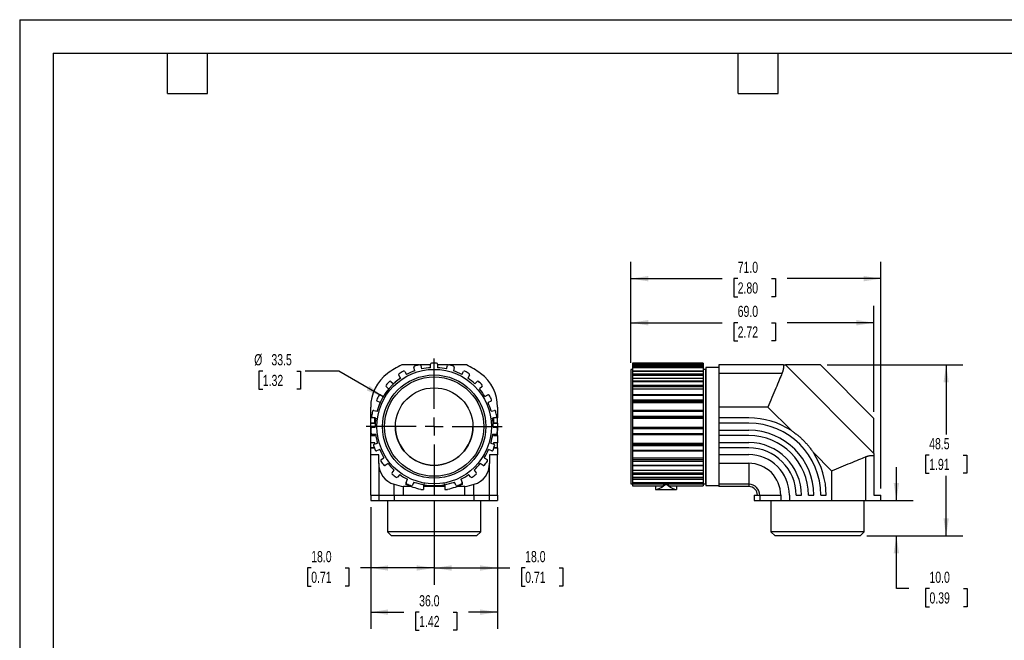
# Model space of a CAD drawing. Header units: millimetres. Extents: x 0 to 419, y 0 to 324.
# Tile 2 of 3: x 0 to 279, y 148 to 324. Entities that reach past the tile are written whole.
import ezdxf

# ---------------------------------------------------------------- set-up
doc = ezdxf.new("R2010")
doc.units = ezdxf.units.MM
doc.header["$LTSCALE"] = 1.5
doc.linetypes.add('CENTERX2', pattern=[20.32, 12.7, -2.54, 2.54, -2.54])
doc.layers.add('CENTER', color=40, linetype='CENTERX2')
doc.layers.add('DIMENSIONS', color=140, linetype='Continuous', lineweight=25)
doc.layers.add('TEXT', color=140, linetype='Continuous', lineweight=25)
doc.styles.add('SLDTEXTSTYLE0', font='TXT', dxfattribs={"width": 0.7})
doc.dimstyles.new('SLDDIMSTYLE0', dxfattribs={"dimtxt": 3.237012, "dimasz": 4.953, "dimexe": 0, "dimexo": 0.0625, "dimgap": 0.809253, "dimtad": 0, "dimtih": 1, "dimtoh": 1, "dimdec": 1, "dimrnd": 1e-09, "dimzin": 12, "dimdsep": 46, "dimtxsty": 'SLDTEXTSTYLE0', "dimsah": 1, "dimcen": 0.09, "dimadec": 0, "dimazin": 3, "dimtfac": 1, "dimtdec": 1, "dimtofl": 0, "dimtmove": 0, "dimatfit": 3, "dimfxl": 0, "dimfrac": 2, "dimtolj": 1, "dimtzin": 12, "dimarcsym": 0})
doc.dimstyles.new('SLDDIMSTYLE1', dxfattribs={"dimtxt": 3.237012, "dimasz": 4.953, "dimexe": 0, "dimexo": 0.0625, "dimgap": 0.809253, "dimtad": 0, "dimtih": 1, "dimtoh": 1, "dimdec": 1, "dimrnd": 1e-09, "dimzin": 4, "dimdsep": 46, "dimtxsty": 'SLDTEXTSTYLE0', "dimsah": 1, "dimcen": 0.09, "dimadec": 0, "dimazin": 1, "dimtfac": 1, "dimtdec": 1, "dimtofl": 0, "dimtmove": 0, "dimatfit": 3, "dimfxl": 0, "dimfrac": 2, "dimtolj": 1, "dimtzin": 12, "dimarcsym": 0})
doc.dimstyles.new('SLDDIMSTYLE2', dxfattribs={"dimtxt": 3.237012, "dimasz": 4.953, "dimexe": 0, "dimexo": 0.0625, "dimgap": 0.809253, "dimtad": 0, "dimtih": 1, "dimtoh": 1, "dimdec": 1, "dimrnd": 1e-09, "dimzin": 4, "dimdsep": 46, "dimtxsty": 'SLDTEXTSTYLE0', "dimsah": 1, "dimcen": 0.09, "dimadec": 0, "dimazin": 1, "dimtfac": 1, "dimtdec": 1, "dimtmove": 0, "dimatfit": 0, "dimfxl": 0, "dimfrac": 2, "dimtolj": 1, "dimtzin": 12, "dimarcsym": 0})
doc.dimstyles.new('SLDDIMSTYLE3', dxfattribs={"dimtxt": 3.237012, "dimasz": 4.953, "dimexe": 0, "dimexo": 0.0625, "dimgap": 0.809253, "dimtad": 0, "dimtih": 1, "dimtoh": 1, "dimdec": 1, "dimrnd": 1e-09, "dimzin": 12, "dimdsep": 46, "dimtxsty": 'SLDTEXTSTYLE0', "dimsah": 1, "dimcen": 0, "dimadec": 0, "dimazin": 3, "dimtfac": 1, "dimtdec": 1, "dimtofl": 0, "dimtmove": 0, "dimatfit": 3, "dimfxl": 0, "dimfrac": 2, "dimtolj": 1, "dimtzin": 12, "dimarcsym": 0})

# ---------------------------------------------------------------- blocks, each defined once
blk = doc.blocks.new('_D')
at = {"layer": 'DIMENSIONS'}
for p, q in [((229.09, 225.83), (267.64, 225.83)), ((262.88, 225.83), (262.88, 206.11)), ((258.07, 200.24), (256.98, 200.24)), ((256.98, 200.24), (256.98, 195.1)), ((267.69, 200.24), (268.78, 200.24)), ((268.78, 200.24), (268.78, 195.1)), ((256.98, 195.1), (258.07, 195.1)), ((262.88, 177.33), (262.88, 194.37)), ((268.78, 195.1), (267.69, 195.1)), ((240.35, 177.33), (267.64, 177.33))]:
    blk.add_line(p, q, dxfattribs=at)
for points in [[(262.88, 225.83), (262.12, 220.87), (263.64, 220.87)], [(262.88, 177.33), (263.64, 182.28), (262.12, 182.28)]]:
    blk.add_solid(points, dxfattribs=at)
at = {"layer": 'DIMENSIONS', "char_height": 3.175, "attachment_point": 1, "style": 'SLDTEXTSTYLE0'}
for s, insert in [('48.5', (258.07, 205.06)), ('1.91', (258.07, 199.19))]:
    blk.add_mtext(s, dxfattribs=dict(at, insert=insert))
blk = doc.blocks.new('_D_1')
at = {"layer": 'DIMENSIONS'}
for p, q in [((173.39, 226.48), (173.39, 242.58)), ((242.39, 212.53), (242.39, 242.58)), ((173.39, 237.82), (199.35, 237.82)), ((203.73, 237.82), (202.64, 237.82)), ((202.64, 237.82), (202.64, 232.67)), ((213.35, 237.82), (214.44, 237.82)), ((214.44, 237.82), (214.44, 232.67)), ((242.39, 237.82), (217.74, 237.82)), ((202.64, 232.67), (203.73, 232.67)), ((214.44, 232.67), (213.35, 232.67))]:
    blk.add_line(p, q, dxfattribs=at)
for points in [[(173.39, 237.82), (178.34, 237.05), (178.34, 238.58)], [(242.39, 237.82), (237.44, 238.58), (237.44, 237.05)]]:
    blk.add_solid(points, dxfattribs=at)
at = {"layer": 'DIMENSIONS', "char_height": 3.175, "attachment_point": 1, "style": 'SLDTEXTSTYLE0'}
for s, insert in [('69.0', (203.73, 242.63)), ('2.72', (203.73, 236.76))]:
    blk.add_mtext(s, dxfattribs=dict(at, insert=insert))
blk = doc.blocks.new('_D_2')
at = {"layer": 'DIMENSIONS'}
for p, q in [((173.39, 226.48), (173.39, 255.09)), ((244.39, 190.73), (244.39, 255.09)), ((173.39, 250.33), (199.35, 250.33)), ((203.73, 250.33), (202.64, 250.33)), ((202.64, 250.33), (202.64, 245.18)), ((213.35, 250.33), (214.44, 250.33)), ((214.44, 250.33), (214.44, 245.18)), ((244.39, 250.33), (217.74, 250.33)), ((202.64, 245.18), (203.73, 245.18)), ((214.44, 245.18), (213.35, 245.18))]:
    blk.add_line(p, q, dxfattribs=at)
for points in [[(173.39, 250.33), (178.34, 249.57), (178.34, 251.09)], [(244.39, 250.33), (239.44, 251.09), (239.44, 249.57)]]:
    blk.add_solid(points, dxfattribs=at)
at = {"layer": 'DIMENSIONS', "char_height": 3.175, "attachment_point": 1, "style": 'SLDTEXTSTYLE0'}
for s, insert in [('71.0', (203.73, 255.15)), ('2.80', (203.73, 249.28))]:
    blk.add_mtext(s, dxfattribs=dict(at, insert=insert))
blk = doc.blocks.new('_D_3')
at = {"layer": 'DIMENSIONS'}
for p, q in [((248.76, 187.33), (248.76, 196.85)), ((241.9, 187.33), (253.52, 187.33)), ((240.35, 177.33), (253.52, 177.33)), ((248.76, 162.33), (248.76, 177.33)), ((252.31, 162.33), (248.76, 162.33)), ((258.15, 162.33), (257.06, 162.33)), ((257.06, 162.33), (257.06, 157.18)), ((267.76, 162.33), (268.85, 162.33)), ((268.85, 162.33), (268.85, 157.18)), ((257.06, 157.18), (258.15, 157.18)), ((268.85, 157.18), (267.76, 157.18))]:
    blk.add_line(p, q, dxfattribs=at)
for points in [[(248.76, 187.33), (249.52, 192.28), (248, 192.28)], [(248.76, 177.33), (248, 172.37), (249.52, 172.37)]]:
    blk.add_solid(points, dxfattribs=at)
at = {"layer": 'DIMENSIONS', "char_height": 3.175, "attachment_point": 1, "style": 'SLDTEXTSTYLE0'}
for s, insert in [('10.0', (258.15, 167.15)), ('0.39', (258.15, 161.28))]:
    blk.add_mtext(s, dxfattribs=dict(at, insert=insert))
blk = doc.blocks.new('_D_4')
at = {"layer": 'DIMENSIONS'}
for p, q in [((68.99, 224.08), (67.9, 224.08)), ((67.9, 224.08), (67.9, 218.94)), ((78.61, 224.08), (79.69, 224.08)), ((79.69, 224.08), (79.69, 218.94)), ((90.58, 224.08), (81.05, 224.08)), ((103.13, 216.77), (90.58, 224.08)), ((67.9, 218.94), (68.99, 218.94)), ((79.69, 218.94), (78.61, 218.94))]:
    blk.add_line(p, q, dxfattribs=at)
blk.add_arc((117.6, 208.33), 16.75, 124.3701, 165.6249, dxfattribs=at)
blk.add_solid([(103.13, 216.77), (99.23, 219.92), (98.46, 218.6)], dxfattribs=at)
at = {"layer": 'DIMENSIONS', "char_height": 3.175, "attachment_point": 1, "style": 'SLDTEXTSTYLE0'}
for s, insert in [('%%c', (66.54, 228.9)), ('33.5', (71.43, 228.9)), ('1.32', (68.99, 223.03))]:
    blk.add_mtext(s, dxfattribs=dict(at, insert=insert))
blk = doc.blocks.new('_D_5')
at = {"layer": 'DIMENSIONS'}
for p, q in [((117.6, 187.13), (117.6, 163.43)), ((135.6, 185.42), (135.6, 163.43)), ((117.6, 168.19), (135.6, 168.19)), ((135.6, 168.19), (139.05, 168.19)), ((143.43, 168.19), (142.35, 168.19)), ((142.35, 168.19), (142.35, 163.04)), ((153.05, 168.19), (154.14, 168.19)), ((154.14, 168.19), (154.14, 163.04)), ((142.35, 163.04), (143.43, 163.04)), ((154.14, 163.04), (153.05, 163.04))]:
    blk.add_line(p, q, dxfattribs=at)
for points in [[(117.6, 168.19), (122.55, 167.43), (122.55, 168.95)], [(135.6, 168.19), (130.64, 168.95), (130.64, 167.43)]]:
    blk.add_solid(points, dxfattribs=at)
at = {"layer": 'DIMENSIONS', "char_height": 3.175, "attachment_point": 1, "style": 'SLDTEXTSTYLE0'}
for s, insert in [('18.0', (143.43, 173.01)), ('0.71', (143.43, 167.14))]:
    blk.add_mtext(s, dxfattribs=dict(at, insert=insert))
blk = doc.blocks.new('_D_6')
at = {"layer": 'DIMENSIONS'}
for p, q in [((99.6, 185.42), (99.6, 163.43)), ((117.6, 187.13), (117.6, 163.43)), ((82.72, 168.19), (81.63, 168.19)), ((81.63, 168.19), (81.63, 163.04)), ((92.34, 168.19), (93.42, 168.19)), ((93.42, 168.19), (93.42, 163.04)), ((99.6, 168.19), (96.72, 168.19)), ((117.6, 168.19), (99.6, 168.19)), ((81.63, 163.04), (82.72, 163.04)), ((93.42, 163.04), (92.34, 163.04))]:
    blk.add_line(p, q, dxfattribs=at)
for points in [[(99.6, 168.19), (104.55, 167.43), (104.55, 168.95)], [(117.6, 168.19), (112.64, 168.95), (112.64, 167.43)]]:
    blk.add_solid(points, dxfattribs=at)
at = {"layer": 'DIMENSIONS', "char_height": 3.175, "attachment_point": 1, "style": 'SLDTEXTSTYLE0'}
for s, insert in [('18.0', (82.72, 173.01)), ('0.71', (82.72, 167.14))]:
    blk.add_mtext(s, dxfattribs=dict(at, insert=insert))
blk = doc.blocks.new('_D_7')
at = {"layer": 'DIMENSIONS'}
for p, q in [((99.6, 185.42), (99.6, 150.89)), ((135.6, 185.42), (135.6, 150.89)), ((99.6, 155.66), (108.97, 155.66)), ((113.35, 155.66), (112.27, 155.66)), ((112.27, 155.66), (112.27, 150.51)), ((122.97, 155.66), (124.06, 155.66)), ((124.06, 155.66), (124.06, 150.51)), ((135.6, 155.66), (127.36, 155.66)), ((112.27, 150.51), (113.35, 150.51)), ((124.06, 150.51), (122.97, 150.51))]:
    blk.add_line(p, q, dxfattribs=at)
for points in [[(99.6, 155.66), (104.55, 154.89), (104.55, 156.42)], [(135.6, 155.66), (130.64, 156.42), (130.64, 154.89)]]:
    blk.add_solid(points, dxfattribs=at)
at = {"layer": 'DIMENSIONS', "char_height": 3.175, "attachment_point": 1, "style": 'SLDTEXTSTYLE0'}
for s, insert in [('36.0', (113.35, 160.47)), ('1.42', (113.35, 154.6))]:
    blk.add_mtext(s, dxfattribs=dict(at, insert=insert))
blk = doc.blocks.new('SW_CENTERMARKSYMBOL_0')
at = {"layer": 'CENTER', "color": 0}
for p, q in [((0, 5.08), (0, 19.29)), ((-5.08, 0), (-19.29, 0)), ((0, 0), (-2.54, 0)), ((0, 0), (0, 2.54)), ((0, 0), (0, -2.54)), ((0, 0), (2.54, 0)), ((5.08, 0), (19.29, 0)), ((0, -5.08), (0, -19.29))]:
    blk.add_line(p, q, dxfattribs=at)

msp = doc.modelspace()

# ---------------------------------------------------------------- linework, layer by layer
at = {"color": 7, "linetype": 'Continuous'}
for q in [(0, 0), (419.1, 323.85)]:
    msp.add_line((0, 323.85), q, dxfattribs=at)
for p, q in [((193.89, 226.33), (173.89, 226.33)), ((173.89, 226.33), (173.89, 226.31)), ((173.89, 226.31), (193.89, 226.31)), ((173.89, 226.31), (173.89, 226.01)), ((193.89, 226.33), (193.89, 226.31)), ((193.89, 226.31), (193.89, 226.01)), ((113.38, 225.83), (108.43, 225.83)), ((109.26, 223.96), (109.76, 223.13)), ((112.12, 224.16), (111.86, 225.09)), ((116.6, 225.83), (113.6, 225.83)), ((113.79, 225.63), (114.05, 224.7)), ((116.6, 225.05), (116.6, 226.01)), ((118.6, 226.01), (118.6, 225.05)), ((121.59, 225.83), (118.6, 225.83)), ((121.14, 224.7), (121.4, 225.63)), ((126.76, 225.83), (121.81, 225.83)), ((123.33, 225.09), (123.07, 224.16)), ((125.43, 223.13), (125.93, 223.96)), ((173.89, 224.58), (173.39, 224.58)), ((173.39, 224.58), (173.39, 192.08)), ((173.89, 226.01), (193.89, 226.01)), ((173.89, 226.01), (173.89, 225.85)), ((193.89, 225.85), (173.89, 225.85)), ((173.89, 225.85), (173.89, 225.84)), ((173.89, 225.84), (193.89, 225.84)), ((173.89, 225.84), (173.89, 225.45)), ((173.89, 225.45), (193.89, 225.45)), ((173.89, 225.45), (173.89, 225.09)), ((173.89, 225.09), (193.89, 225.09)), ((173.89, 225.09), (173.89, 224.16)), ((173.89, 224.16), (193.89, 224.16)), ((173.89, 224.16), (173.89, 224.1)), ((193.89, 224.1), (173.89, 224.1)), ((173.89, 224.1), (173.89, 224.07)), ((173.89, 224.07), (193.89, 224.07)), ((173.89, 224.07), (173.89, 223.33)), ((193.89, 226.01), (193.89, 225.85)), ((193.89, 225.85), (193.89, 225.84)), ((193.89, 225.84), (193.89, 225.45)), ((193.89, 225.45), (193.89, 225.09)), ((193.89, 225.09), (193.89, 224.16)), ((194.59, 224.58), (193.89, 224.58)), ((193.89, 224.16), (193.89, 224.1)), ((193.89, 224.1), (193.89, 224.07)), ((193.89, 224.07), (193.89, 223.33)), ((194.72, 225.08), (194.59, 224.58)), ((194.59, 224.58), (194.59, 192.08)), ((198.39, 225.08), (194.72, 225.08)), ((194.72, 225.08), (194.72, 191.58)), ((216.69, 225.83), (198.39, 225.83)), ((198.39, 225.83), (198.39, 223.43)), ((217.29, 225.83), (242.39, 200.73)), ((227.19, 225.83), (217.29, 225.83)), ((227.19, 225.83), (242.39, 210.63)), ((105.35, 221.13), (106.06, 220.47)), ((108.05, 222.09), (107.55, 222.92)), ((127.64, 222.92), (127.14, 222.09)), ((129.13, 220.47), (129.84, 221.13)), ((173.89, 223.33), (193.89, 223.33)), ((173.89, 223.33), (173.89, 222.92)), ((173.89, 222.92), (193.89, 222.92)), ((173.89, 222.92), (173.89, 222.09)), ((173.89, 222.09), (193.89, 222.09)), ((173.89, 222.09), (173.89, 221.21)), ((193.89, 221.21), (173.89, 221.21)), ((173.89, 221.21), (173.89, 221.12)), ((173.89, 221.12), (193.89, 221.12)), ((173.89, 221.12), (173.89, 220.08)), ((193.89, 223.33), (193.89, 222.92)), ((193.89, 222.92), (193.89, 222.09)), ((193.89, 222.09), (193.89, 221.21)), ((193.89, 221.21), (193.89, 221.12)), ((193.89, 221.12), (193.89, 220.08)), ((198.39, 223.43), (198.39, 213.83)), ((216.3, 223.43), (198.39, 223.43)), ((104.69, 219.01), (103.99, 219.67)), ((131.2, 219.67), (130.5, 219.01)), ((173.89, 220.08), (193.89, 220.08)), ((173.89, 220.08), (173.89, 219.67)), ((173.89, 219.67), (193.89, 219.67)), ((173.89, 219.67), (173.89, 219.01)), ((173.89, 219.01), (193.89, 219.01)), ((173.89, 219.01), (173.89, 217.39)), ((193.89, 220.08), (193.89, 219.67)), ((193.89, 219.67), (193.89, 219.01)), ((193.89, 219.01), (193.89, 217.39)), ((102.29, 215.13), (101.43, 215.58)), ((102.35, 217.35), (103.21, 216.91)), ((131.98, 216.91), (132.84, 217.35)), ((133.76, 215.58), (132.9, 215.13)), ((193.89, 217.39), (173.89, 217.39)), ((173.89, 217.39), (173.89, 217.23)), ((173.89, 217.23), (193.89, 217.23)), ((173.89, 217.23), (173.89, 215.97)), ((173.89, 215.97), (193.89, 215.97)), ((173.89, 215.97), (173.89, 215.58)), ((173.89, 215.58), (193.89, 215.58)), ((173.89, 215.58), (173.89, 215.13)), ((173.89, 215.13), (193.89, 215.13)), ((173.89, 215.13), (173.89, 212.91)), ((193.89, 217.39), (193.89, 217.23)), ((193.89, 217.23), (193.89, 215.97)), ((193.89, 215.97), (193.89, 215.58)), ((193.89, 215.58), (193.89, 215.13)), ((193.89, 215.13), (193.89, 212.91)), ((99.6, 210.78), (99.6, 213.83)), ((100.48, 212.91), (101.43, 212.71)), ((133.76, 212.71), (134.71, 212.91)), ((135.6, 213.83), (135.6, 210.78)), ((193.89, 212.91), (173.89, 212.91)), ((173.89, 212.91), (173.89, 212.68)), ((173.89, 212.68), (193.89, 212.68)), ((173.89, 212.68), (173.89, 211.29)), ((193.89, 212.91), (193.89, 212.68)), ((193.89, 212.68), (193.89, 211.29)), ((198.39, 213.83), (198.39, 210.78)), ((212.32, 213.83), (198.39, 213.83)), ((212.32, 213.83), (218.97, 207.18)), ((100.8, 210.78), (99.6, 210.78)), ((99.6, 209.32), (99.6, 210.78)), ((101.02, 210.75), (100.08, 210.95)), ((100.8, 209.28), (100.8, 210.78)), ((135.12, 210.95), (134.17, 210.75)), ((135.6, 210.78), (134.4, 210.78)), ((134.4, 210.78), (134.4, 209.28)), ((135.6, 209.32), (135.6, 210.78)), ((173.89, 211.29), (193.89, 211.29)), ((173.89, 211.29), (173.89, 210.95)), ((173.89, 210.95), (193.89, 210.95)), ((173.89, 210.95), (173.89, 210.75)), ((173.89, 210.75), (193.89, 210.75)), ((173.89, 210.75), (173.89, 208.18)), ((193.89, 211.29), (193.89, 210.95)), ((193.89, 210.95), (193.89, 210.75)), ((193.89, 210.75), (193.89, 208.18)), ((206.89, 210.78), (198.39, 210.78)), ((198.39, 210.78), (198.39, 209.28)), ((206.89, 210.82), (206.89, 210.78)), ((242.39, 200.73), (242.39, 210.63)), ((100.8, 209.32), (99.6, 209.32)), ((99.6, 209.32), (99.6, 209.28)), ((99.6, 207.27), (99.6, 209.28)), ((99.6, 209.28), (100.8, 209.28)), ((99.63, 207.27), (99.6, 207.27)), ((99.6, 205.81), (99.6, 207.27)), ((99.88, 208.12), (100.85, 208.18)), ((134.35, 208.18), (135.31, 208.12)), ((135.6, 209.32), (134.4, 209.32)), ((134.4, 209.28), (135.6, 209.28)), ((135.6, 207.27), (135.56, 207.27)), ((135.6, 209.28), (135.6, 209.32)), ((135.6, 209.28), (135.6, 207.27)), ((135.6, 205.81), (135.6, 207.27)), ((173.89, 208.18), (193.89, 208.18)), ((173.89, 208.18), (173.89, 208.12)), ((173.89, 208.12), (173.89, 207.81)), ((173.89, 208.12), (193.89, 208.12)), ((173.89, 207.81), (193.89, 207.81)), ((173.89, 207.81), (173.89, 206.39)), ((193.89, 208.18), (193.89, 208.12)), ((193.89, 208.12), (193.89, 207.81)), ((193.89, 207.81), (193.89, 206.39)), ((198.39, 209.28), (198.39, 207.27)), ((206.85, 209.28), (198.39, 209.28)), ((206.89, 207.27), (198.39, 207.27)), ((198.39, 207.27), (198.39, 205.77)), ((206.85, 209.28), (206.85, 209.32)), ((206.89, 207.31), (206.89, 207.27)), ((100.8, 205.81), (99.6, 205.81)), ((99.6, 205.81), (99.6, 205.77)), ((99.6, 203.76), (99.6, 205.77)), ((99.6, 205.77), (100.8, 205.77)), ((100.98, 206.19), (100.02, 206.12)), ((100.8, 205.77), (100.8, 206.18)), ((135.17, 206.12), (134.21, 206.19)), ((134.4, 206.18), (134.4, 205.77)), ((135.6, 205.81), (134.4, 205.81)), ((134.4, 205.77), (135.6, 205.77)), ((135.6, 205.77), (135.6, 205.81)), ((135.6, 205.77), (135.6, 203.76)), ((173.89, 206.39), (193.89, 206.39)), ((173.89, 206.39), (173.89, 206.12)), ((173.89, 206.12), (193.89, 206.12)), ((173.89, 206.12), (173.89, 203.67)), ((193.89, 206.39), (193.89, 206.12)), ((193.89, 206.12), (193.89, 203.67)), ((198.39, 205.77), (198.39, 203.76)), ((206.85, 205.77), (198.39, 205.77)), ((206.85, 205.77), (206.85, 205.81)), ((100.8, 203.76), (99.6, 203.76)), ((99.6, 202.3), (99.6, 203.76)), ((100.64, 202.3), (99.6, 202.3)), ((99.6, 202.3), (99.6, 202.26)), ((99.6, 200.33), (99.6, 202.26)), ((99.6, 202.26), (100.65, 202.26)), ((100.6, 203.35), (101.51, 203.67)), ((100.8, 203.42), (100.8, 203.76)), ((102.18, 201.79), (101.27, 201.46)), ((133.93, 201.46), (133.02, 201.79)), ((133.69, 203.67), (134.6, 203.35)), ((135.6, 203.76), (134.4, 203.76)), ((134.4, 203.76), (134.4, 203.42)), ((134.54, 202.26), (135.6, 202.26)), ((135.6, 202.3), (134.56, 202.3)), ((135.6, 202.3), (135.6, 203.76)), ((135.6, 202.26), (135.6, 202.3)), ((135.6, 202.26), (135.6, 200.33)), ((173.89, 203.67), (193.89, 203.67)), ((173.89, 203.67), (173.89, 203.35)), ((173.89, 203.35), (193.89, 203.35)), ((173.89, 203.35), (173.89, 202.98)), ((173.89, 202.98), (193.89, 202.98)), ((173.89, 202.98), (173.89, 201.63)), ((173.89, 201.63), (193.89, 201.63)), ((173.89, 201.63), (173.89, 201.45)), ((173.89, 201.46), (173.89, 199.5)), ((173.89, 201.45), (193.89, 201.45)), ((193.89, 203.67), (193.89, 203.35)), ((193.89, 203.35), (193.89, 202.98)), ((193.89, 202.98), (193.89, 201.63)), ((193.89, 201.63), (193.89, 201.45)), ((193.89, 201.46), (193.89, 199.5)), ((206.89, 203.76), (198.39, 203.76)), ((198.39, 203.76), (198.39, 202.26)), ((198.39, 202.26), (198.39, 200.33)), ((206.85, 202.26), (198.39, 202.26)), ((206.85, 202.26), (206.85, 202.3)), ((206.89, 203.8), (206.89, 203.76)), ((101.89, 200.33), (99.6, 200.33)), ((99.6, 188.83), (99.6, 200.33)), ((101.89, 197.89), (101.89, 200.33)), ((102.57, 198.95), (103.36, 199.5)), ((131.83, 199.5), (132.62, 198.95)), ((135.6, 200.33), (133.3, 200.33)), ((133.3, 200.33), (133.3, 197.89)), ((135.6, 188.83), (135.6, 200.33)), ((173.89, 199.5), (193.89, 199.5)), ((173.89, 199.5), (173.89, 198.95)), ((173.89, 198.95), (193.89, 198.95)), ((173.89, 198.95), (173.89, 198.54)), ((173.89, 198.54), (193.89, 198.54)), ((173.89, 198.54), (173.89, 197.37)), ((193.89, 199.5), (193.89, 198.95)), ((193.89, 198.95), (193.89, 198.54)), ((193.89, 198.54), (193.89, 197.37)), ((206.89, 200.33), (198.39, 200.33)), ((198.39, 200.33), (198.39, 197.89)), ((206.89, 200.37), (206.89, 200.33)), ((225.2, 200.95), (230.39, 195.76)), ((239.99, 199.73), (239.99, 187.33)), ((242.39, 200.13), (242.39, 188.83)), ((101.89, 197.78), (101.89, 188.83)), ((104.51, 197.87), (103.72, 197.31)), ((105.66, 195.24), (106.27, 195.99)), ((128.92, 195.99), (129.53, 195.24)), ((131.47, 197.31), (130.68, 197.87)), ((133.31, 188.83), (133.31, 197.78)), ((173.89, 197.37), (193.89, 197.37)), ((173.89, 197.37), (173.89, 197.26)), ((173.89, 197.26), (193.89, 197.26)), ((173.89, 197.26), (173.89, 195.99)), ((173.89, 195.99), (193.89, 195.99)), ((173.89, 195.99), (173.89, 195.24)), ((193.89, 197.37), (193.89, 197.26)), ((193.89, 197.26), (193.89, 195.99)), ((193.89, 195.99), (193.89, 195.24)), ((206.85, 197.89), (198.39, 197.89)), ((198.39, 197.89), (198.39, 191.96)), ((206.85, 197.76), (206.85, 197.93)), ((206.89, 197.76), (206.89, 191.96)), ((230.39, 195.76), (230.39, 187.33)), ((107.82, 194.73), (107.21, 193.98)), ((109.63, 192.5), (110.02, 193.39)), ((125.17, 193.39), (125.56, 192.5)), ((127.98, 193.98), (127.37, 194.73)), ((173.89, 195.24), (193.89, 195.24)), ((173.89, 195.24), (173.89, 194.83)), ((173.89, 194.83), (193.89, 194.83)), ((173.89, 194.83), (173.89, 193.93)), ((173.89, 193.93), (193.89, 193.93)), ((173.89, 193.93), (173.89, 193.87)), ((173.89, 193.87), (193.89, 193.87)), ((173.89, 193.87), (173.89, 193.39)), ((173.89, 193.39), (193.89, 193.39)), ((173.89, 193.39), (173.89, 192.5)), ((193.89, 195.24), (193.89, 194.83)), ((193.89, 194.83), (193.89, 193.93)), ((193.89, 193.93), (193.89, 193.87)), ((193.89, 193.87), (193.89, 193.39)), ((193.89, 193.39), (193.89, 192.5)), ((106.29, 188.83), (106.29, 191.96)), ((111.1, 191.29), (108.89, 191.29)), ((108.89, 188.83), (108.89, 191.29)), ((109.6, 192.48), (109.6, 191.92)), ((109.6, 192.48), (109.62, 192.48)), ((111.85, 192.59), (111.47, 191.71)), ((111.8, 192.48), (112.18, 192.48)), ((113.8, 190.48), (114.6, 190.48)), ((114.6, 191.85), (114.6, 190.48)), ((120.6, 191.29), (114.6, 191.29)), ((114.77, 192.32), (114.69, 191.83)), ((120.5, 191.83), (120.42, 192.32)), ((120.6, 191.85), (120.6, 190.48)), ((120.6, 190.48), (121.4, 190.48)), ((123.01, 192.48), (123.39, 192.48)), ((123.73, 191.71), (123.34, 192.59)), ((126.31, 191.29), (124.11, 191.29)), ((125.57, 192.48), (125.6, 192.48)), ((125.6, 192.48), (125.6, 191.92)), ((126.31, 188.83), (126.31, 191.29)), ((128.91, 188.83), (128.91, 191.96)), ((173.39, 192.08), (173.89, 192.08)), ((173.89, 192.5), (193.89, 192.5)), ((173.89, 192.5), (173.89, 192.11)), ((173.89, 192.11), (183.29, 192.11)), ((173.89, 192.11), (173.89, 191.55)), ((173.89, 191.55), (182.51, 191.55)), ((173.89, 191.55), (173.89, 191.53)), ((173.89, 191.53), (182.44, 191.53)), ((180.4, 191.53), (180.4, 190.48)), ((180.4, 190.48), (180.88, 190.48)), ((180.88, 190.48), (185.92, 190.48)), ((183.38, 192.48), (183.4, 192.48)), ((183.4, 192.48), (183.4, 191.92)), ((183.4, 192.48), (183.42, 192.48)), ((183.51, 192.11), (193.89, 192.11)), ((184.29, 191.55), (184.36, 191.53)), ((184.29, 191.55), (193.89, 191.55)), ((184.36, 191.53), (193.89, 191.53)), ((185.92, 190.48), (186.4, 190.48)), ((186.4, 191.53), (186.4, 190.48)), ((193.89, 192.5), (193.89, 192.11)), ((193.89, 192.11), (193.89, 191.55)), ((193.89, 192.08), (194.59, 192.08)), ((193.89, 191.55), (193.89, 191.53)), ((194.59, 192.08), (194.72, 191.58)), ((194.72, 191.58), (198.39, 191.58)), ((206.89, 191.96), (198.39, 191.96)), ((198.39, 191.96), (198.39, 191.29)), ((206.89, 191.29), (198.39, 191.29)), ((206.89, 191.96), (206.89, 191.29)), ((99.6, 188.83), (99.6, 187.33)), ((99.6, 188.83), (101.89, 188.83)), ((99.6, 187.33), (101.89, 187.33)), ((101.89, 188.83), (101.89, 187.33)), ((101.89, 188.83), (106.29, 188.83)), ((101.89, 187.33), (106.29, 187.33)), ((104.38, 187.33), (104.38, 178.49)), ((106.29, 188.83), (108.89, 188.83)), ((106.29, 188.83), (106.29, 187.33)), ((106.29, 187.33), (128.91, 187.33)), ((108.89, 188.83), (126.31, 188.83)), ((126.31, 188.83), (128.91, 188.83)), ((128.91, 188.83), (128.91, 187.33)), ((128.91, 188.83), (133.31, 188.83)), ((128.91, 187.33), (133.31, 187.33)), ((130.82, 178.49), (130.82, 187.33)), ((133.31, 187.33), (133.31, 188.83)), ((133.31, 188.83), (135.6, 188.83)), ((133.31, 187.33), (135.6, 187.33)), ((135.6, 188.83), (135.6, 187.33)), ((208.39, 188.83), (208.39, 187.33)), ((208.39, 188.83), (209.35, 188.83)), ((208.39, 187.33), (210.02, 187.33)), ((209.35, 188.83), (210.02, 188.83)), ((210.02, 188.83), (215.95, 188.83)), ((210.02, 188.83), (210.02, 187.33)), ((210.02, 187.33), (215.95, 187.33)), ((213.17, 187.33), (213.17, 178.49)), ((215.95, 188.83), (215.95, 187.33)), ((215.95, 187.33), (218.39, 187.33)), ((218.39, 188.83), (218.39, 187.33)), ((218.39, 187.33), (230.39, 187.33)), ((220.32, 188.83), (221.82, 188.83)), ((223.83, 188.83), (225.33, 188.83)), ((227.34, 188.83), (228.84, 188.83)), ((230.39, 187.33), (239.99, 187.33)), ((239.61, 178.49), (239.61, 187.33)), ((239.99, 187.33), (244.39, 187.33)), ((242.39, 188.83), (244.39, 188.83)), ((244.39, 187.33), (244.39, 188.83)), ((104.38, 178.49), (105.54, 177.33)), ((130.82, 178.49), (104.38, 178.49)), ((129.65, 177.33), (105.54, 177.33)), ((129.65, 177.33), (130.82, 178.49)), ((213.17, 178.49), (214.33, 177.33)), ((239.61, 178.49), (213.17, 178.49)), ((238.45, 177.33), (214.33, 177.33)), ((238.45, 177.33), (239.61, 178.49))]:
    msp.add_line(p, q)
for radius in [16.25, 14.65, 14.1, 11]:
    msp.add_circle((117.6, 208.33), radius)
for centre, radius, start, end in [((116.9, 226.01), 0.3, 92.2665, 180), ((117.6, 208.33), 18, 87.7335, 92.2665), ((118.3, 226.01), 0.3, 360, 87.7335), ((117.6, 205.83), 22, 114.62, 126.8699), ((117.6, 208.33), 18, 119.0378, 123.5709), ((109, 223.8), 0.3, 31.3043, 119.0378), ((117.6, 208.33), 16.75, 109.0749, 117.8817), ((112.15, 225.17), 0.3, 107.9187, 195.6522), ((117.6, 208.33), 18, 103.3856, 107.9187), ((113.5, 225.55), 0.3, 15.6522, 103.3857), ((117.6, 208.33), 16.75, 93.4227, 102.2295), ((117.6, 208.33), 16.75, 77.7705, 86.5773), ((121.69, 225.55), 0.3, 76.6144, 164.3478), ((117.6, 208.33), 18, 72.0813, 76.6144), ((117.6, 208.33), 16.75, 62.1183, 70.9251), ((123.04, 225.17), 0.3, 344.3478, 72.0813), ((126.19, 223.8), 0.3, 60.9622, 148.6957), ((117.6, 208.33), 18, 56.4291, 60.9622), ((117.6, 205.83), 22, 53.1301, 65.38), ((111.6, 213.83), 12, 126.8699, 180), ((117.6, 208.33), 18, 134.69, 139.223), ((105.15, 220.91), 0.3, 46.9565, 134.69), ((117.6, 208.33), 16.75, 124.727, 133.5338), ((107.81, 223.08), 0.3, 123.5709, 211.3043), ((117.6, 208.33), 16.75, 46.4662, 55.273), ((127.38, 223.08), 0.3, 328.6957, 56.4291), ((130.04, 220.91), 0.3, 45.31, 133.0435), ((117.6, 208.33), 18, 40.777, 45.31), ((123.6, 213.83), 12, 0, 53.1301), ((117.6, 208.33), 16.75, 140.3792, 149.186), ((104.19, 219.89), 0.3, 139.2231, 226.9565), ((117.6, 208.33), 16.75, 30.814, 39.6208), ((131, 219.89), 0.3, 313.0435, 40.777), ((101.57, 215.84), 0.3, 154.8752, 242.6087), ((117.6, 208.33), 18, 150.3422, 154.8752), ((117.6, 208.33), 16.75, 156.0314, 164.8382), ((102.21, 217.09), 0.3, 62.6087, 150.3422), ((132.98, 217.09), 0.3, 29.6578, 117.3913), ((117.6, 208.33), 16.75, 15.1618, 23.9686), ((117.6, 208.33), 18, 25.1248, 29.6578), ((133.62, 215.84), 0.3, 297.3913, 25.1248), ((117.6, 208.33), 18, 165.9943, 170.5274), ((100.42, 212.61), 0.3, 78.2609, 165.9943), ((134.77, 212.61), 0.3, 14.0056, 101.7391), ((117.6, 208.33), 18, 9.4726, 14.0057), ((100.14, 211.24), 0.3, 170.5274, 258.2609), ((117.6, 208.33), 16.75, 171.6835, 180.4904), ((117.6, 208.33), 16.75, 359.5096, 8.3165), ((135.05, 211.24), 0.3, 281.7391, 9.4726), ((206.85, 188.83), 21.99, 56.549, 89.8958), ((99.9, 207.82), 0.3, 93.913, 181.6466), ((117.6, 208.33), 18, 181.6465, 186.1796), ((117.6, 208.37), 11, 180.1042, 359.8958), ((135.29, 207.82), 0.3, 358.3535, 86.087), ((117.6, 208.33), 18, 353.8204, 358.3535), ((206.85, 188.83), 20.49, 0, 90), ((206.85, 188.83), 18.48, 0, 89.876), ((100, 206.42), 0.3, 186.1796, 273.913), ((117.6, 208.33), 16.75, 187.3357, 196.1425), ((117.6, 208.33), 16.75, 343.8575, 352.6643), ((135.19, 206.42), 0.3, 266.087, 353.8204), ((206.85, 188.83), 16.98, 0, 90), ((100.7, 203.06), 0.3, 109.5652, 197.2986), ((117.6, 208.33), 18, 197.2987, 201.8317), ((101.17, 201.75), 0.3, 201.8317, 289.5652), ((117.6, 208.33), 16.75, 202.9879, 211.7947), ((117.6, 208.33), 16.75, 328.2053, 337.0121), ((134.03, 201.75), 0.3, 250.4348, 338.1683), ((117.6, 208.33), 18, 338.1683, 342.7013), ((134.5, 203.06), 0.3, 342.7013, 70.4348), ((206.85, 188.83), 13.47, 0, 90), ((206.85, 188.83), 14.97, 0, 89.8469), ((102.74, 198.7), 0.3, 125.2174, 212.9508), ((117.6, 208.33), 18, 212.9509, 217.4839), ((117.6, 208.33), 18, 322.5161, 327.0491), ((132.45, 198.7), 0.3, 327.0491, 54.7826), ((206.85, 188.83), 11.54, 0, 89.8014), ((206.85, 188.83), 21.99, 0, 33.451), ((107.89, 197.78), 6, 178.6152, 180.191), ((107.89, 197.74), 6, 178.6152, 254.527), ((103.55, 197.56), 0.3, 217.4839, 305.2174), ((117.6, 208.33), 16.75, 218.6401, 227.4469), ((127.31, 197.74), 6, 285.473, 1.3848), ((117.6, 208.33), 16.75, 312.5531, 321.3599), ((131.64, 197.56), 0.3, 234.7826, 322.5161), ((127.31, 197.78), 6, 359.809, 1.3848), ((206.85, 188.83), 9.1, 0, 90), ((105.89, 195.05), 0.3, 140.8696, 228.603), ((117.6, 208.33), 18, 228.603, 233.1361), ((106.98, 194.17), 0.3, 233.1361, 320.8696), ((117.6, 208.33), 16.75, 234.2922, 243.0991), ((117.6, 208.33), 16.75, 296.9009, 305.7078), ((128.21, 194.17), 0.3, 219.1304, 306.8638), ((117.6, 208.33), 18, 306.8639, 311.397), ((129.3, 195.05), 0.3, 311.3969, 39.1304), ((117.6, 230.33), 40, 253.5746, 257.4219), ((109.91, 192.38), 0.3, 156.5217, 244.2552), ((117.6, 208.33), 18, 244.2552, 248.7883), ((111.19, 191.83), 0.3, 248.7883, 336.5217), ((117.6, 208.33), 16.75, 249.9444, 260), ((117.6, 208.33), 16.75, 260, 280), ((117.6, 208.33), 16.75, 280, 290.0556), ((124, 191.83), 0.3, 203.4783, 291.2117), ((117.6, 208.33), 18, 291.2117, 295.7448), ((125.28, 192.38), 0.3, 295.7448, 23.4783), ((117.6, 230.33), 40, 282.5781, 286.4254), ((206.85, 188.83), 3.17, 0, 89.2776), ((206.85, 188.83), 2.5, 0, 89.0832)]:
    msp.add_arc(centre, radius, start, end)
for points, knots in [([(216.69, 225.83), (216.7, 225.78), (216.71, 225.67), (216.72, 225.52), (216.72, 225.36), (216.72, 225.19), (216.71, 225.03), (216.69, 224.87), (216.67, 224.7), (216.64, 224.54), (216.6, 224.38), (216.56, 224.22), (216.52, 224.06), (216.47, 223.9), (216.42, 223.74), (216.36, 223.58), (216.32, 223.48), (216.3, 223.43)], [0, 0, 0, 0, 0.077686, 0.153787, 0.228306, 0.301243, 0.372602, 0.442385, 0.510594, 0.577233, 0.642303, 0.705809, 0.767754, 0.828142, 0.886975, 0.94426, 1, 1, 1, 1]), ([(216.3, 223.43), (216.07, 222.89), (215.81, 222.26), (215.22, 220.83), (214.89, 220.04), (214.19, 218.35), (213.82, 217.46), (213.07, 215.64), (212.69, 214.72), (212.32, 213.83)], [0, 0, 0, 0, 0.25, 0.25, 0.5, 0.5, 0.75, 0.75, 1, 1, 1, 1]), ([(218.97, 207.18), (219.11, 207.08), (219.38, 206.9), (219.79, 206.61), (220.19, 206.32), (220.58, 206.01), (220.96, 205.7), (221.33, 205.38), (221.7, 205.06), (222.05, 204.72), (222.4, 204.38), (222.75, 204.03), (223.08, 203.67), (223.41, 203.31), (223.72, 202.93), (224.04, 202.55), (224.34, 202.16), (224.63, 201.77), (224.92, 201.36), (225.11, 201.09), (225.2, 200.95)], [0, 0, 0, 0, 0.056193, 0.112163, 0.167935, 0.223539, 0.279001, 0.33435, 0.389614, 0.444821, 0.5, 0.555179, 0.610386, 0.66565, 0.720999, 0.776461, 0.832065, 0.887837, 0.943807, 1, 1, 1, 1]), ([(230.39, 195.76), (231.28, 196.13), (232.2, 196.51), (234.02, 197.26), (234.91, 197.63), (236.6, 198.33), (237.39, 198.66), (238.82, 199.25), (239.45, 199.51), (239.99, 199.73)], [0, 0, 0, 0, 0.25, 0.25, 0.5, 0.5, 0.75, 0.75, 1, 1, 1, 1]), ([(239.99, 199.73), (240.05, 199.76), (240.18, 199.81), (240.38, 199.88), (240.58, 199.95), (240.78, 200), (240.98, 200.05), (241.19, 200.09), (241.39, 200.13), (241.59, 200.15), (241.8, 200.16), (242, 200.16), (242.2, 200.15), (242.33, 200.14), (242.39, 200.13)], [0, 0, 0, 0, 0.069916, 0.142248, 0.217003, 0.294191, 0.373818, 0.455891, 0.540416, 0.627399, 0.716844, 0.808756, 0.90314, 1, 1, 1, 1]), ([(182.44, 191.53), (182.45, 191.53), (182.47, 191.52), (182.49, 191.54), (182.51, 191.55)], [0, 0, 0, 0, 0.129744, 1, 1, 1, 1]), ([(183.29, 192.11), (183.33, 192.14), (183.36, 192.2), (183.4, 192.34), (183.4, 192.42), (183.38, 192.48)], [0, 0, 0, 0, 0.5, 0.5, 1, 1, 1, 1]), ([(183.42, 192.48), (183.4, 192.42), (183.4, 192.34), (183.44, 192.2), (183.47, 192.14), (183.51, 192.11)], [0, 0, 0, 0, 0.5, 0.5, 1, 1, 1, 1])]:
    msp.add_open_spline(points, degree=3, knots=knots)
for points in [[(216.69, 225.83), (217.09, 225.83), (217.29, 225.83), (217.29, 225.83)], [(242.39, 200.73), (242.39, 200.73), (242.39, 200.52), (242.39, 200.13)], [(206.85, 197.76), (206.86, 197.76), (206.88, 197.76), (206.89, 197.76)], [(113.8, 190.48), (112.35, 190.79), (110.93, 191.28), (109.6, 191.92)], [(125.6, 191.92), (124.27, 191.28), (122.84, 190.79), (121.4, 190.48)], [(183.4, 191.92), (182.6, 191.28), (181.75, 190.79), (180.88, 190.48)], [(182.51, 191.55), (182.77, 191.72), (183.03, 191.91), (183.29, 192.11)], [(185.92, 190.48), (185.05, 190.79), (184.2, 191.28), (183.4, 191.92)], [(183.51, 192.11), (183.77, 191.91), (184.03, 191.72), (184.29, 191.55)]]:
    msp.add_open_spline(points, degree=3)
at = {"layer": 'TEXT'}
for p, q in [((9.52, 314.32), (409.57, 314.32)), ((9.52, 314.32), (9.52, 9.52)), ((41.91, 302.89), (41.91, 314.32)), ((53.34, 302.89), (53.34, 314.32)), ((203.83, 302.89), (203.83, 314.32)), ((215.26, 302.89), (215.26, 314.32)), ((41.91, 302.89), (53.34, 302.89)), ((203.83, 302.89), (215.26, 302.89))]:
    msp.add_line(p, q, dxfattribs=at)

# ---------------------------------------------------------------- block references
at = {"layer": 'CENTER'}
msp.add_blockref('SW_CENTERMARKSYMBOL_0', (117.6, 208.33), dxfattribs=at)

# ---------------------------------------------------------------- dimensions: what is measured, and where the dimension line sits
at = {"layer": 'DIMENSIONS'}
for base, p1, p2, picture, middle in [((244.39, 250.33), (173.39, 224.58), (244.39, 188.83), '_D_2', (208.54, 250.33)), ((242.39, 237.82), (173.39, 224.58), (242.39, 210.63), '_D_1', (208.54, 237.82)), ((99.6, 168.19), (117.6, 189.04), (99.6, 187.33), '_D_6', (87.53, 168.19)), ((135.6, 155.66), (99.6, 187.33), (135.6, 187.33), '_D_7', (118.16, 155.66)), ((135.6, 168.19), (117.6, 189.04), (135.6, 187.33), '_D_5', (148.24, 168.19))]:
    dim = msp.add_linear_dim(base=base, p1=p1, p2=p2, dimstyle='SLDDIMSTYLE1', dxfattribs=at)
    dim.commit()
    dim.dimension.update_dxf_attribs({"geometry": picture, "text_midpoint": middle, "dimtype": 160})
dim = msp.add_diameter_dim_2p(p1=(132.07, 199.89), p2=(103.13, 216.77), dimstyle='SLDDIMSTYLE3', dxfattribs=at)
dim.commit()
dim.dimension.update_dxf_attribs({"geometry": '_D_4', "text_midpoint": (73.8, 224.08), "dimtype": 163})
for base, p2, dimstyle, picture, middle in [((262.88, 225.83), (227.19, 225.83), 'SLDDIMSTYLE0', '_D', (262.88, 200.24)), ((248.76, 187.33), (239.99, 187.33), 'SLDDIMSTYLE2', '_D_3', (248.76, 162.33))]:
    dim = msp.add_linear_dim(base=base, p1=(238.45, 177.33), p2=p2, angle=90, dimstyle=dimstyle, dxfattribs=at)
    dim.commit()
    dim.dimension.update_dxf_attribs({"geometry": picture, "text_midpoint": middle, "dimtype": 160})

doc.saveas('drawing.dxf')
